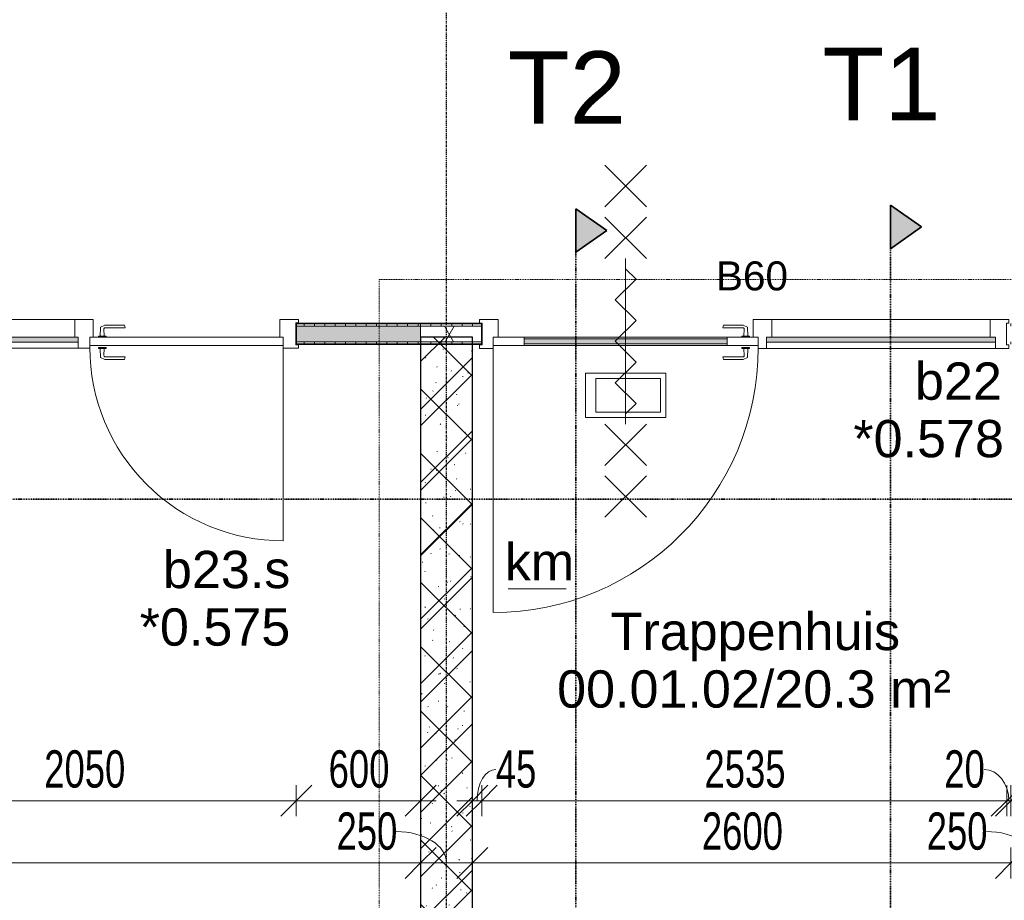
# Model space of a CAD drawing. Header units: millimetres. Extents: x -80560 to 110805, y -11020 to 52719.
# Tile 37 of 152: x 49034 to 53788, y 15365 to 19618. Entities that reach past the tile are written whole.
import ezdxf

# ---------------------------------------------------------------- set-up
doc = ezdxf.new("R2010")
doc.units = ezdxf.units.MM
doc.linetypes.add('CENTER2', pattern=[20, 8, -4, 4, -4])
doc.linetypes.add('DASHDOT2', pattern=[8, 4, -2, 0, -2])
for name, color, linetype, lineweight in [('A-ANNO-DIMS', 211, 'Continuous', 9), ('A-ANNO-DIMS-100', 211, 'Continuous', 9), ('A-ANNO-NOTE', 131, 'Continuous', 18), ('A-AREA-IDEN', 2, 'Continuous', 9), ('A-DETL', 90, 'Continuous', 18), ('A-DETL-GENF', 92, 'Continuous', 18), ('A-DOOR', 31, 'Continuous', 18), ('A-GLAZ', 151, 'Continuous', 18), ('A-GLAZ-IDEN', 152, 'Continuous', 18), ('A-WALL', 113, 'Continuous', 35), ('A-WALL-PATT', 111, 'Continuous', 35), ('G-ANNO-SYMB', 111, 'Continuous', 9), ('G-ANNO-TEXT', 231, 'Continuous', 9), ('I-WALL', 2, 'Continuous', 18), ('S-GRID', 1, 'Continuous', 9)]:
    doc.layers.add(name, color=color, linetype=linetype, lineweight=lineweight)
doc.styles.add('Arial', font='arial.ttf', dxfattribs={"height": 180})
doc.styles.add('Arial_1', font='arial.ttf', dxfattribs={"height": 140})
doc.styles.add('Arial_4', font='arial.ttf', dxfattribs={"height": 350})
doc.styles.add('Arial_6', font='arial.ttf', dxfattribs={"width": 0.7, "height": 180})
doc.dimstyles.new('n3o_1_8', dxfattribs={"dimscale": 304.8, "dimtxt": 183.646692, "dimasz": 0.492126, "dimexe": 0.246063, "dimexo": 0.0625, "dimgap": 0.032808, "dimtad": 1, "dimdec": 0, "dimdsep": 46, "dimtxsty": 'Arial_6', "dimblk1": 'OBLIQUE', "dimblk2": 'OBLIQUE', "dimsah": 1, "dimcen": 0.09, "dimdle": 0.246063, "dimazin": 0, "dimtfac": 1, "dimtdec": 4, "dimtix": 1, "dimtmove": 0, "dimatfit": 3, "dimfxl": 0.246063, "dimfxlon": 1, "dimtvp": 1, "dimtolj": 1, "dimtzin": 0, "dimarcsym": 2})
doc.dimstyles.new('n3o_1_8_2', dxfattribs={"dimscale": 304.8, "dimtxt": 183.646692, "dimasz": 0.492126, "dimexe": 0.246063, "dimexo": 0.0625, "dimgap": 0.032808, "dimtad": 1, "dimdec": 0, "dimdsep": 46, "dimtxsty": 'Arial_6', "dimblk1": 'OBLIQUE', "dimblk2": 'OBLIQUE', "dimsah": 1, "dimcen": 0.09, "dimdle": 0.246063, "dimazin": 0, "dimtfac": 1, "dimtdec": 4, "dimtix": 1, "dimtmove": 1, "dimatfit": 3, "dimfxl": 0.246063, "dimfxlon": 1, "dimtvp": 1, "dimtolj": 1, "dimtzin": 0, "dimarcsym": 2})
doc.dimstyles.new('n3o_1_8_3', dxfattribs={"dimscale": 304.8, "dimtxt": 183.646692, "dimasz": 0.492126, "dimexe": 0.246063, "dimexo": 0.0625, "dimgap": 0.032808, "dimtad": 1, "dimdec": 0, "dimdsep": 46, "dimtxsty": 'Arial_6', "dimblk1": 'OBLIQUE', "dimblk2": 'OBLIQUE', "dimsah": 1, "dimcen": 0.09, "dimdle": 0.246063, "dimazin": 0, "dimtfac": 1, "dimtdec": 4, "dimtix": 1, "dimtmove": 0, "dimatfit": 3, "dimfxl": 0.246063, "dimfxlon": 1, "dimtvp": 1, "dimtolj": 1, "dimtzin": 0, "dimarcsym": 2})
pattern_1 = [(90, (49207.32, 18050), (-50, -1e-13), [])]
pattern_2 = [(90, (52519.82, 18050), (-50, -2e-13), [])]

# ---------------------------------------------------------------- blocks, each defined once
blk = doc.blocks.new('19112_SW_LeonardoCollege_R2020_rvt-1-DO_00 begane grond')
at = {"layer": 'A-WALL-PATT', "lineweight": 5}
h = blk.add_hatch(dxfattribs=at)
h.set_pattern_fill('FP_206', color=250, angle=45, style=0, pattern_type=2)
h.set_pattern_definition([(135, (26325, 14167.5), (-155.563, -155.563), []), (225, (26325, 14167.5), (155.563, -155.563), [])])
h.paths.add_polyline_path([(26325, 10250), (26325, 18085), (26075, 18085), (26075, 10250), (26091.573324, 10250)], flags=0)
at = {"layer": 'I-WALL', "color": 10, "lineweight": 25}
for p, q in [((26075, 18085), (26075, 10250)), ((26325, 18085), (26075, 18085)), ((26325, 10250), (26325, 18085))]:
    blk.add_line(p, q, dxfattribs=at)
blk = doc.blocks.new('95251-Leonardo College Leiden_rvt-1-DO_00 begane grond')
at = {"layer": 'A-WALL-PATT', "lineweight": 9}
h = blk.add_hatch(dxfattribs=at)
h.set_pattern_fill('FP_251', color=55, style=0, pattern_type=2)
h.set_pattern_definition([(45, (0, 0), (-176.7767, 176.7767), []), (17, (0, 0), (51.3788, 156.87645), [3.353, -159.647, 3.353, -88.647, -134]), (17, (0, 0), (51.3788, 156.87645), [-255, 3.353, -130.647]), (48, (0, 0), (-36.014, 160.26226), [3.353, -158.647, 3.353, -160.647, -132]), (48, (0, 0), (-36.014, 160.26226), [-326, 3.353, -128.647]), (71, (0, 0), (-94.825, 133.12483), [3.353, -156.647, 3.353, -87.247, -131]), (71, (0, 0), (-94.825, 133.12483), [-250.6, 3.353, -127.647])])
h.paths.add_polyline_path([(26200, 14312.5), (26320, 14312.5), (26320, 14362.5), (26325, 14362.5), (26325, 18085), (26075, 18085), (26075, 14362.5), (26080, 14362.5), (26080, 14312.5), (26091.6, 14312.5)], flags=0)
at = {"layer": 'A-WALL', "color": 170, "lineweight": 5}
for p, q in [((26075, 18085), (26075, 14362.5)), ((26325, 18085), (26075, 18085)), ((26325, 14362.5), (26325, 18085))]:
    blk.add_line(p, q, dxfattribs=at)
blk = doc.blocks.new('32_n3o_deur_enkel met zijlicht - 90x139_17_K_980_2410x2555_deur volglas_60 min_zs_noodtrap-34330677-DO_00 begane grond')
at = {"layer": 'A-GLAZ'}
for p, q in [((-1212.5, 69.5), (-1277.5, 69.5)), ((-1277.5, 69.5), (-1277.5, 52.5)), ((-1277.5, 52.5), (-1265.5, 52.5)), ((-1265.5, 52.5), (-1265.5, -52.5)), ((-1212.5, 39.5), (-1212.5, 69.5)), ((-1212.5, 69.5), (-107.5, 69.5)), ((-67.5, 69.5), (-107.5, 69.5)), ((-107.5, 69.5), (-107.5, 39.5)), ((-67.5, 55.5), (-67.5, 69.5)), ((1277.5, 69.5), (1212.5, 69.5)), ((1212.5, 69.5), (1212.5, 55.5)), ((1265.5, -52.5), (1265.5, 52.5)), ((1265.5, 52.5), (1277.5, 52.5)), ((1277.5, 52.5), (1277.5, 69.5)), ((-1187.5, -69.5), (-1187.5, 15.5)), ((-132.5, 15.5), (-132.5, -69.5)), ((-42.5, -69.5), (-42.5, 15.5)), ((1187.5, 15.5), (1187.5, -69.5)), ((-1265.5, -52.5), (-1277.5, -52.5)), ((-1277.5, -52.5), (-1277.5, -69.5)), ((-1277.5, -69.5), (-1187.5, -69.5)), ((-132.5, -69.5), (-1187.5, -69.5)), ((-132.5, -69.5), (-42.5, -69.5)), ((1187.5, -69.5), (1277.5, -69.5)), ((1277.5, -52.5), (1265.5, -52.5)), ((1277.5, -69.5), (1277.5, -52.5))]:
    blk.add_line(p, q, dxfattribs=at)
blk = doc.blocks.new('30_n3o_deur_glas - 40mm_draai_60min_zs_LS-33475664-DO_00 begane grond')
at = {"layer": 'A-DOOR'}
blk.add_hatch(color=256, dxfattribs=at).paths.add_polyline_path([(-150, 32), (-1130, 32), (-1130, 8), (-150, 8)], flags=0)
for p, q in [((-833.8, 174.2), (-833.8, 387.5)), ((-833.8, 387.5), (-446.2, 387.5)), ((-446.2, 387.5), (-446.2, 174.2)), ((-808.8, 199.2), (-808.8, 362.5)), ((-808.8, 362.5), (-496.2, 362.5)), ((-496.2, 362.5), (-496.2, 199.2)), ((-496.2, 199.2), (-808.8, 199.2)), ((-446.2, 174.2), (-833.8, 174.2)), ((-1130, 40), (-1280, 40)), ((-1280, 40), (-1280, 0)), ((-1280, 0), (-1130, 0)), ((-1130, 0), (-1130, 40)), ((-1130, 40), (-150, 40)), ((-150, 32), (-1130, 32)), ((-1130, 32), (-1130, 8)), ((-1130, 8), (-150, 8)), ((-150, 0), (-1130, 0)), ((0, 40), (-150, 40)), ((-150, 40), (-150, 0)), ((-150, 8), (-150, 32)), ((-150, 0), (0, 0)), ((0, 0), (0, 40))]:
    blk.add_line(p, q, dxfattribs=at)
blk = doc.blocks.new('30_n3o_beslag_deurkruk_met_schild - std-V111-DO_00 begane grond')
at = {"layer": 'A-DOOR'}
for p, q in [((-18.5, 0), (-18.5, -5)), ((18.5, -5), (18.5, 0)), ((-18.5, -5), (18.5, -5)), ((-7.8, -48.4), (-10, -5)), ((10, -5), (8.3, -39.7)), ((13.3, -45), (111, -45)), ((111, -45), (108, -58)), ((12.7, -58), (-7.8, -48.4)), ((108, -58), (12.7, -58))]:
    blk.add_line(p, q, dxfattribs=at)
at = {"layer": 'A-DOOR', "flags": 128}
blk.add_lwpolyline([(8.3, -39.7), (8.6, -41.7), (9.6, -43.4), (11.3, -44.6), (13.3, -45)], dxfattribs=at)
blk = doc.blocks.new('30_n3o_beslag_deurkruk_met_schild - std-V112-DO_00 begane grond')
at = {"layer": 'A-DOOR'}
for p, q in [((-10, 5), (-7.8, 48.4)), ((-7.8, 48.4), (12.7, 58)), ((12.7, 58), (108, 58)), ((108, 58), (111, 45)), ((18.5, 5), (-18.5, 5)), ((-18.5, 5), (-18.5, 0)), ((8.3, 39.7), (10, 5)), ((111, 45), (13.3, 45)), ((18.5, 0), (18.5, 5)), ((-18.5, 0), (18.5, 0))]:
    blk.add_line(p, q, dxfattribs=at)
at = {"layer": 'A-DOOR', "flags": 128}
blk.add_lwpolyline([(13.3, 45), (11.3, 44.6), (9.6, 43.4), (8.6, 41.7), (8.3, 39.7)], dxfattribs=at)
blk = doc.blocks.new('00_n3o_symbool_swingangle - std-33475685-DO_00 begane grond')
at = {"layer": 'A-DOOR'}
blk.add_line((-415, -10), (-415, -1290), dxfattribs=at)
blk.add_arc((-415, -10), 1280, 270, 0, dxfattribs=at)
blk = doc.blocks.new('32_n3o_deur_enkel met zijlicht - 90x139_17_K_930_2410x2070_deur glasstrook-33349586-DO_00 begane grond')
at = {"layer": 'A-GLAZ'}
for p, q in [((-1035, 70), (-945, 70)), ((-1035, 53), (-1035, 70)), ((-1023, 53), (-1035, 53)), ((-1023, -52), (-1023, 53)), ((-945, 70), (-945, -15)), ((-45, 70), (-945, 70)), ((-45, 70), (45, 70)), ((-45, -15), (-45, 70)), ((45, 70), (45, -15)), ((945, 70), (1035, 70)), ((945, -15), (945, 70)), ((1023, 53), (1023, -52)), ((1035, 53), (1023, 53)), ((1035, 70), (1035, 53)), ((-962, -39), (-962, -69)), ((-28, -69), (-28, -39)), ((-1035, -52), (-1023, -52)), ((-1035, -69), (-1035, -52)), ((-962, -69), (-1035, -69)), ((-962, -69), (-28, -69)), ((28, -69), (-28, -69)), ((28, -55), (28, -69)), ((962, -69), (962, -55)), ((1035, -69), (962, -69)), ((1023, -52), (1035, -52)), ((1035, -52), (1035, -69))]:
    blk.add_line(p, q, dxfattribs=at)
blk = doc.blocks.new('30_n3o_deur_dicht - 40mm_draai_LS-31987325-DO_00 begane grond')
at = {"layer": 'A-DOOR'}
for p, q in [((-934, -40), (-934, 0)), ((-934, 0), (0, 0)), ((0, 0), (0, -40)), ((0, -40), (-934, -40))]:
    blk.add_line(p, q, dxfattribs=at)
blk = doc.blocks.new('30_n3o_beslag_deurkruk_met_schild - std-887349-DO_00 begane grond')
at = {"layer": 'A-DOOR'}
for p, q in [((-10, 5), (-7.8, 48.4)), ((-7.8, 48.4), (12.7, 58)), ((12.7, 58), (108, 58)), ((108, 58), (111, 45)), ((18.5, 5), (-18.5, 5)), ((-18.5, 5), (-18.5, 0)), ((8.3, 39.7), (10, 5)), ((111, 45), (13.3, 45)), ((18.5, 0), (18.5, 5))]:
    blk.add_line(p, q, dxfattribs=at)
at = {"layer": 'A-DOOR', "flags": 128}
blk.add_lwpolyline([(13.3, 45), (11.3, 44.6), (9.6, 43.4), (8.6, 41.7), (8.3, 39.7)], dxfattribs=at)
blk = doc.blocks.new('30_n3o_beslag_deurkruk_met_schild - std-875116-DO_00 begane grond')
at = {"layer": 'A-DOOR'}
for p, q in [((18.5, 0), (-18.5, 0)), ((-18.5, 0), (-18.5, -5)), ((18.5, -5), (18.5, 0)), ((-18.5, -5), (18.5, -5)), ((-7.8, -48.4), (-10, -5)), ((10, -5), (8.3, -39.7)), ((13.3, -45), (111, -45)), ((111, -45), (108, -58)), ((12.7, -58), (-7.8, -48.4)), ((108, -58), (12.7, -58))]:
    blk.add_line(p, q, dxfattribs=at)
at = {"layer": 'A-DOOR', "flags": 128}
blk.add_lwpolyline([(8.3, -39.7), (8.6, -41.7), (9.6, -43.4), (11.3, -44.6), (13.3, -45)], dxfattribs=at)
blk = doc.blocks.new('00_n3o_symbool_swingangle - std-31756284-DO_00 begane grond')
at = {"layer": 'A-DOOR'}
blk.add_line((-415, 10), (-415, 944), dxfattribs=at)
blk.add_arc((-415, 10), 934, 360, 90, dxfattribs=at)
blk = doc.blocks.new('30_n3o_raam_vast - 24mm-31742711-DO_00 begane grond')
at = {"layer": 'A-DOOR'}
blk.add_hatch(color=256, dxfattribs=at).paths.add_polyline_path([(0, 0), (-934, 0), (-934, -24), (0, -24)], flags=0)
for p, q in [((-934, -24), (-934, 0)), ((-934, 0), (0, 0)), ((0, 0), (0, -24)), ((0, -24), (-934, -24))]:
    blk.add_line(p, q, dxfattribs=at)
blk = doc.blocks.new('30_n3o_raam_vast - 24mm-33475654-DO_00 begane grond')
at = {"layer": 'A-DOOR'}
blk.add_hatch(color=256, dxfattribs=at).paths.add_polyline_path([(-989.6, 24), (-1105, 24), (-1105, 0), (0, 0), (0, 24)], flags=0)
for p, q in [((0, 24), (-1105, 24)), ((-1105, 24), (-1105, 0)), ((-1105, 0), (0, 0)), ((0, 0), (0, 24))]:
    blk.add_line(p, q, dxfattribs=at)
blk = doc.blocks.new('01_n3o_symbool_lijn_met_tekst - brandwerend_B60-31157560-DO_00 begane grond')
at = {"layer": 'A-DETL-GENF', "color": 3, "linetype": 'DASHDOT2'}
blk.add_line((0, 0), (3510, 0), dxfattribs=at)
blk = doc.blocks.new('01_n3o_symbool_lijn_met_tekst - brandwerend_B60-31157474-DO_00 begane grond')
at = {"layer": 'A-DETL-GENF', "color": 3, "linetype": 'DASHDOT2'}
blk.add_line((0, 0), (8362.5, 0), dxfattribs=at)
blk = doc.blocks.new('Section - 00_n3o_sectionmark_detailaanduiding-325618-DO_00 begane grond')
at = {"layer": 'G-ANNO-SYMB'}
blk.add_hatch(color=256, dxfattribs=at).paths.add_polyline_path([(0, 0), (1.05, 1.5), (2.101, 0)], flags=0)
at = {"layer": 'G-ANNO-SYMB', "linetype": 'DASHDOT2', "lineweight": 35}
for p, q in [((1.05, 1.5), (0, 0)), ((2.101, 0), (1.05, 1.5)), ((0, 0), (2.101, 0))]:
    blk.add_line(p, q, dxfattribs=at)
blk = doc.blocks.new('DIMBLOCK158-DO_00 begane grond')
at = {"layer": 'A-ANNO-DIMS-100'}
for p, q in [((46344.8, 15545.7), (46419.8, 15620.7)), ((46344.8, 15620.7), (46344.8, 15470.7)), ((46344.8, 15545.7), (46344.8, 15620.7)), ((50969.8, 15545.7), (51044.8, 15620.7)), ((50969.8, 15620.7), (50969.8, 15470.7)), ((50969.8, 15545.7), (50969.8, 15620.7)), ((46344.8, 15545.7), (46269.8, 15470.7)), ((46344.8, 15545.7), (50969.8, 15545.7)), ((50969.8, 15545.7), (50894.8, 15470.7))]:
    blk.add_line(p, q, dxfattribs=at)
at = {"layer": 'A-ANNO-DIMS-100', "color": 0, "insert": (48465.2, 15789.4), "char_height": 180, "width": 461.094, "attachment_point": 1, "line_spacing_factor": 0.941778, "style": 'Arial_6'}
blk.add_mtext('4625', dxfattribs=at)
blk = doc.blocks.new('_Oblique')
at = {"color": 0, "linetype": 'ByBlock', "lineweight": -2}
blk.add_line((-0.5, -0.5), (0.5, 0.5), dxfattribs=at)
blk = doc.blocks.new('DIMBLOCK159-DO_00 begane grond')
at = {"layer": 'A-ANNO-DIMS-100'}
for p, q in [((50969.8, 15545.7), (51044.8, 15620.7)), ((50969.8, 15620.7), (50969.8, 15470.7)), ((50969.8, 15545.7), (50969.8, 15620.7)), ((51219.8, 15545.7), (51294.8, 15620.7)), ((51219.8, 15620.7), (51219.8, 15470.7)), ((51219.8, 15545.7), (51219.8, 15620.7)), ((50969.8, 15545.7), (50894.8, 15470.7)), ((50969.8, 15545.7), (51219.8, 15545.7)), ((51219.8, 15545.7), (51144.8, 15470.7))]:
    blk.add_line(p, q, dxfattribs=at)
blk.add_ellipse((50852.1, 15545.7), major_axis=(242.7, 0), ratio=0.623291, start_param=0, end_param=1.570796, dxfattribs=at)
at = {"layer": 'A-ANNO-DIMS-100', "color": 0, "insert": (50563.9, 15789.4), "char_height": 180, "width": 345.821, "attachment_point": 1, "line_spacing_factor": 0.941778, "style": 'Arial_6'}
blk.add_mtext('250', dxfattribs=at)
blk = doc.blocks.new('DIMBLOCK160-DO_00 begane grond')
at = {"layer": 'A-ANNO-DIMS-100'}
for p, q in [((51219.8, 15545.7), (51294.8, 15620.7)), ((51219.8, 15620.7), (51219.8, 15470.7)), ((51219.8, 15545.7), (51219.8, 15620.7)), ((53819.8, 15545.7), (53894.8, 15620.7)), ((53819.8, 15620.7), (53819.8, 15470.7)), ((53819.8, 15545.7), (53819.8, 15620.7)), ((51219.8, 15545.7), (51144.8, 15470.7)), ((51219.8, 15545.7), (53819.8, 15545.7)), ((53819.8, 15545.7), (53744.8, 15470.7))]:
    blk.add_line(p, q, dxfattribs=at)
at = {"layer": 'A-ANNO-DIMS-100', "color": 0, "insert": (52327.7, 15789.4), "char_height": 180, "width": 461.094, "attachment_point": 1, "line_spacing_factor": 0.941778, "style": 'Arial_6'}
blk.add_mtext('2600', dxfattribs=at)
blk = doc.blocks.new('DIMBLOCK161-DO_00 begane grond')
at = {"layer": 'A-ANNO-DIMS-100'}
for p, q in [((53819.8, 15545.7), (53894.8, 15620.7)), ((53819.8, 15620.7), (53819.8, 15470.7)), ((53819.8, 15545.7), (53819.8, 15620.7)), ((54069.8, 15545.7), (54144.8, 15620.7)), ((54069.8, 15620.7), (54069.8, 15470.7)), ((54069.8, 15545.7), (54069.8, 15620.7)), ((53819.8, 15545.7), (53744.8, 15470.7)), ((53819.8, 15545.7), (54069.8, 15545.7)), ((54069.8, 15545.7), (53994.8, 15470.7))]:
    blk.add_line(p, q, dxfattribs=at)
blk.add_ellipse((53701.4, 15545.7), major_axis=(243.4, 0), ratio=0.621497, start_param=0, end_param=1.570796, dxfattribs=at)
at = {"layer": 'A-ANNO-DIMS-100', "color": 0, "insert": (53413.2, 15789.4), "char_height": 180, "width": 345.821, "attachment_point": 1, "line_spacing_factor": 0.941778, "style": 'Arial_6'}
blk.add_mtext('250', dxfattribs=at)
blk = doc.blocks.new('DIMBLOCK432-DO_00 begane grond')
at = {"layer": 'A-ANNO-DIMS-100'}
for p, q in [((48319.8, 15845.7), (48394.8, 15920.7)), ((48319.8, 15920.7), (48319.8, 15770.7)), ((48319.8, 15845.7), (48319.8, 15920.7)), ((50369.8, 15845.7), (50444.8, 15920.7)), ((50369.8, 15920.7), (50369.8, 15770.7)), ((50369.8, 15845.7), (50369.8, 15920.7)), ((48319.8, 15845.7), (48244.8, 15770.7)), ((48319.8, 15845.7), (50369.8, 15845.7)), ((50369.8, 15845.7), (50294.8, 15770.7))]:
    blk.add_line(p, q, dxfattribs=at)
at = {"layer": 'A-ANNO-DIMS-100', "color": 0, "insert": (49152.7, 16089.4), "char_height": 180, "width": 461.094, "attachment_point": 1, "line_spacing_factor": 0.941778, "style": 'Arial_6'}
blk.add_mtext('2050', dxfattribs=at)
blk = doc.blocks.new('DIMBLOCK433-DO_00 begane grond')
at = {"layer": 'A-ANNO-DIMS-100'}
for p, q in [((50369.8, 15845.7), (50444.8, 15920.7)), ((50369.8, 15920.7), (50369.8, 15770.7)), ((50369.8, 15845.7), (50369.8, 15920.7)), ((50969.8, 15845.7), (51044.8, 15920.7)), ((50969.8, 15920.7), (50969.8, 15770.7)), ((50969.8, 15845.7), (50969.8, 15920.7)), ((50369.8, 15845.7), (50294.8, 15770.7)), ((50369.8, 15845.7), (51044.8, 15845.7)), ((50969.8, 15845.7), (50894.8, 15770.7))]:
    blk.add_line(p, q, dxfattribs=at)
at = {"layer": 'A-ANNO-DIMS-100', "color": 0, "insert": (50525.7, 16089.4), "char_height": 180, "width": 345.821, "attachment_point": 1, "line_spacing_factor": 0.941778, "style": 'Arial_6'}
blk.add_mtext('600', dxfattribs=at)
blk = doc.blocks.new('DIMBLOCK434-DO_00 begane grond')
at = {"layer": 'A-ANNO-DIMS-100'}
for p, q in [((51219.8, 15845.7), (51294.8, 15920.7)), ((51219.8, 15920.7), (51219.8, 15770.7)), ((51219.8, 15845.7), (51219.8, 15920.7)), ((51264.8, 15845.7), (51339.8, 15920.7)), ((51264.8, 15920.7), (51264.8, 15770.7)), ((51264.8, 15845.7), (51264.8, 15920.7)), ((51144.8, 15845.7), (51264.8, 15845.7)), ((51219.8, 15845.7), (51144.8, 15770.7)), ((51264.8, 15845.7), (51189.8, 15770.7))]:
    blk.add_line(p, q, dxfattribs=at)
blk.add_ellipse((51332.8, 15845.7), major_axis=(0, 151.3), ratio=0.598465, start_param=0, end_param=1.570796, dxfattribs=at)
at = {"layer": 'A-ANNO-DIMS-100', "color": 0, "insert": (51332.8, 16089.4), "char_height": 180, "width": 230.547, "attachment_point": 1, "line_spacing_factor": 0.941778, "style": 'Arial_6'}
blk.add_mtext('45', dxfattribs=at)
blk = doc.blocks.new('DIMBLOCK435-DO_00 begane grond')
at = {"layer": 'A-ANNO-DIMS-100'}
for p, q in [((51264.8, 15845.7), (51339.8, 15920.7)), ((51264.8, 15920.7), (51264.8, 15770.7)), ((51264.8, 15845.7), (51264.8, 15920.7)), ((53799.8, 15845.7), (53874.8, 15920.7)), ((53799.8, 15920.7), (53799.8, 15770.7)), ((53799.8, 15845.7), (53799.8, 15920.7)), ((51264.8, 15845.7), (51189.8, 15770.7)), ((51264.8, 15845.7), (53799.8, 15845.7)), ((53799.8, 15845.7), (53724.8, 15770.7))]:
    blk.add_line(p, q, dxfattribs=at)
at = {"layer": 'A-ANNO-DIMS-100', "color": 0, "insert": (52340.2, 16089.4), "char_height": 180, "width": 461.094, "attachment_point": 1, "line_spacing_factor": 0.941778, "style": 'Arial_6'}
blk.add_mtext('2535', dxfattribs=at)
blk = doc.blocks.new('DIMBLOCK436-DO_00 begane grond')
at = {"layer": 'A-ANNO-DIMS-100'}
for p, q in [((53799.8, 15845.7), (53874.8, 15920.7)), ((53799.8, 15920.7), (53799.8, 15770.7)), ((53799.8, 15845.7), (53799.8, 15920.7)), ((53819.8, 15845.7), (53894.8, 15920.7)), ((53819.8, 15920.7), (53819.8, 15770.7)), ((53819.8, 15845.7), (53819.8, 15920.7)), ((53799.8, 15845.7), (53724.8, 15770.7)), ((53819.8, 15845.7), (53744.8, 15770.7)), ((53799.8, 15845.7), (53894.8, 15845.7))]:
    blk.add_line(p, q, dxfattribs=at)
blk.add_ellipse((53690.2, 15845.7), major_axis=(0, 151.3), ratio=0.790628, start_param=4.712389, end_param=6.283185, dxfattribs=at)
at = {"layer": 'A-ANNO-DIMS-100', "color": 0, "insert": (53498.1, 16089.4), "char_height": 180, "width": 230.547, "attachment_point": 1, "line_spacing_factor": 0.941778, "style": 'Arial_6'}
blk.add_mtext('20', dxfattribs=at)

msp = doc.modelspace()

# ---------------------------------------------------------------- hatches: boundary and pattern name
at = {"layer": 'A-WALL-PATT', "lineweight": 18}
h = msp.add_hatch(dxfattribs=at)
h.set_pattern_fill('FP_75', color=256, angle=90, style=0, pattern_type=2)
h.set_pattern_definition(pattern_1)
h.paths.add_polyline_path([(50369.8, 18137.5), (50969.8, 18137.5), (50969.8, 18150), (50369.8, 18150)], flags=0)
h.paths.add_polyline_path([(47457.3, 18137.5), (47457.3, 18150), (47444.8, 18150), (47444.8, 18137.5)], flags=0)
h.paths.add_polyline_path([(47756, 18137.5), (48319.8, 18137.5), (48319.8, 18150), (47532.3, 18150), (47532.3, 18137.5)], flags=0)
at = {"layer": 'A-WALL-PATT', "lineweight": 5}
h = msp.add_hatch(color=256, dxfattribs=at)
h.paths.add_polyline_path([(50692.7, 18062.5), (50969.8, 18062.5), (50969.8, 18137.5), (50369.8, 18137.5), (50369.8, 18062.5)], flags=0)
h.paths.add_polyline_path([(48319.8, 18062.5), (48319.8, 18137.5), (47444.8, 18137.5), (47444.8, 18062.5), (47756, 18062.5)], flags=0)
at = {"layer": 'A-WALL-PATT', "lineweight": 18}
h = msp.add_hatch(dxfattribs=at)
h.set_pattern_fill('FP_108', color=256, angle=90, style=0, pattern_type=2)
h.set_pattern_definition(pattern_2)
h.paths.add_polyline_path([(54069.8, 18137.5), (54069.8, 18150), (53799.8, 18150), (53799.8, 18137.5)], flags=0)
h.paths.add_polyline_path([(51264.8, 18137.5), (51264.8, 18150), (50969.8, 18150), (50969.8, 18137.5)], flags=0)
h = msp.add_hatch(dxfattribs=at)
h.set_pattern_fill('FP_2', color=256, style=0, pattern_type=2)
h.set_pattern_definition([(60, (24894.82, 0), (-274.963, 158.75), []), (120, (24894.82, 0), (-274.963, -158.75), [])])
h.paths.add_polyline_path([(54069.8, 18062.5), (54069.8, 18137.5), (53799.8, 18137.5), (53799.8, 18062.5)], flags=0)
h.paths.add_polyline_path([(50969.8, 18062.5), (51264.8, 18062.5), (51264.8, 18137.5), (50969.8, 18137.5)], flags=0)
h = msp.add_hatch(dxfattribs=at)
h.set_pattern_fill('FP_75', color=256, angle=90, style=0, pattern_type=2)
h.set_pattern_definition(pattern_1)
h.paths.add_polyline_path([(50369.8, 18050), (50969.8, 18050), (50969.8, 18062.5), (50369.8, 18062.5)], flags=0)
h.paths.add_polyline_path([(48319.8, 18050), (48319.8, 18062.5), (47444.8, 18062.5), (47444.8, 18050), (47756, 18050)], flags=0)
h = msp.add_hatch(dxfattribs=at)
h.set_pattern_fill('FP_108', color=256, angle=90, style=0, pattern_type=2)
h.set_pattern_definition(pattern_2)
h.paths.add_polyline_path([(54069.8, 18050), (54069.8, 18062.5), (53799.8, 18062.5), (53799.8, 18050)], flags=0)
h.paths.add_polyline_path([(50969.8, 18050), (51264.8, 18050), (51264.8, 18062.5), (50969.8, 18062.5)], flags=0)

# ---------------------------------------------------------------- linework, layer by layer
at = {"layer": 'A-ANNO-NOTE', "lineweight": 9}
for p, q in [((52059.8, 18914.5), (51859.8, 18714.5)), ((51859.8, 18914.5), (52059.8, 18714.5)), ((52059.8, 18664.5), (51859.8, 18464.5)), ((51859.8, 18664.5), (52059.8, 18464.5)), ((51959.8, 18464.5), (51959.8, 17664.5)), ((51959.8, 18464.5), (51959.8, 17664.5)), ((52009.9, 18364.8), (51959.8, 18414.8)), ((51909.8, 18264.7), (52009.9, 18364.8)), ((52009.9, 18164.6), (51909.8, 18264.7)), ((51909.8, 18064.5), (52009.9, 18164.6)), ((51909.8, 18064.5), (52009.9, 17964.4)), ((52009.9, 17964.4), (51909.8, 17864.3)), ((51909.8, 17864.3), (52009.9, 17764.2)), ((52009.9, 17764.2), (51959.8, 17714.2)), ((52059.8, 17464.5), (51859.8, 17664.5)), ((51859.8, 17464.5), (52059.8, 17664.5)), ((52059.8, 17214.5), (51859.8, 17414.5)), ((51859.8, 17214.5), (52059.8, 17414.5))]:
    msp.add_line(p, q, dxfattribs=at)
at = {"layer": 'A-DETL'}
msp.add_line((51391.8, 16869.6), (51671.8, 16869.6), dxfattribs=at)
at = {"layer": 'A-WALL', "lineweight": 18}
for p, q in [((50369.8, 18137.5), (50969.8, 18137.5)), ((50969.8, 18062.5), (50969.8, 18137.5)), ((50969.8, 18137.5), (51264.8, 18137.5)), ((50969.8, 18137.5), (50969.8, 18062.5)), ((50369.8, 18062.5), (50969.8, 18062.5)), ((50969.8, 18062.5), (51264.8, 18062.5))]:
    msp.add_line(p, q, dxfattribs=at)
at = {"layer": 'G-ANNO-SYMB', "linetype": 'DASHDOT2', "lineweight": 35}
for p, q in [((51719.6, 18704.9), (51719.6, 9121)), ((53238.2, 18721.9), (53238.2, 9121)), ((38786.5, 17302.3), (103586.5, 17302.3))]:
    msp.add_line(p, q, dxfattribs=at)
at = {"layer": 'I-WALL', "lineweight": 35}
for p, q in [((50969.8, 18150), (50369.8, 18150)), ((50369.8, 18150), (50369.8, 18050)), ((51264.8, 18150), (50969.8, 18150)), ((51264.8, 18050), (51264.8, 18150)), ((50369.8, 18050), (50969.8, 18050)), ((50969.8, 18050), (51264.8, 18050))]:
    msp.add_line(p, q, dxfattribs=at)
at = {"layer": 'S-GRID', "linetype": 'CENTER2', "lineweight": 25}
msp.add_line((51094.8, 4383.3), (51094.8, 52119.1), dxfattribs=at)

# ---------------------------------------------------------------- block references
at = {"color": 250, "lineweight": 5}
for name in ['19112_SW_LeonardoCollege_R2020_rvt-1-DO_00 begane grond', '95251-Leonardo College Leiden_rvt-1-DO_00 begane grond']:
    msp.add_blockref(name, (24894.8, 0), dxfattribs=at)
at = {"layer": 'A-DETL-GENF', "color": 3, "linetype": 'DASHDOT2'}
msp.add_blockref('01_n3o_symbool_lijn_met_tekst - brandwerend_B60-31157560-DO_00 begane grond', (50769.8, 18362.5), dxfattribs=at)
at = {"layer": 'A-DETL-GENF', "color": 3, "linetype": 'DASHDOT2', "rotation": 90}
msp.add_blockref('01_n3o_symbool_lijn_met_tekst - brandwerend_B60-31157474-DO_00 begane grond', (50769.8, 10000), dxfattribs=at)
at = {"layer": 'A-DOOR'}
for name, p in [('30_n3o_beslag_deurkruk_met_schild - std-887349-DO_00 begane grond', (49432.8, 18085)), ('30_n3o_raam_vast - 24mm-31742711-DO_00 begane grond', (49316.8, 18085)), ('30_n3o_deur_dicht - 40mm_draai_LS-31987325-DO_00 begane grond', (50306.8, 18085)), ('30_n3o_beslag_deurkruk_met_schild - std-875116-DO_00 begane grond', (49432.8, 18035)), ('00_n3o_symbool_swingangle - std-33475685-DO_00 begane grond', (51734.8, 18044.5))]:
    msp.add_blockref(name, p, dxfattribs=at)
at = {"layer": 'A-DOOR', "rotation": 180}
for name, p in [('30_n3o_beslag_deurkruk_met_schild - std-V111-DO_00 begane grond', (52539.8, 18084.5)), ('30_n3o_deur_glas - 40mm_draai_60min_zs_LS-33475664-DO_00 begane grond', (51319.8, 18084.5)), ('30_n3o_raam_vast - 24mm-33475654-DO_00 begane grond', (52639.8, 18084.5)), ('00_n3o_symbool_swingangle - std-31756284-DO_00 begane grond', (49891.8, 18045)), ('30_n3o_beslag_deurkruk_met_schild - std-V112-DO_00 begane grond', (52539.8, 18034.5))]:
    msp.add_blockref(name, p, dxfattribs=at)
at = {"layer": 'A-GLAZ'}
msp.add_blockref('32_n3o_deur_enkel met zijlicht - 90x139_17_K_930_2410x2070_deur glasstrook-33349586-DO_00 begane grond', (49344.8, 18100), dxfattribs=at)
at = {"layer": 'A-GLAZ', "rotation": 180}
msp.add_blockref('32_n3o_deur_enkel met zijlicht - 90x139_17_K_980_2410x2555_deur volglas_60 min_zs_noodtrap-34330677-DO_00 begane grond', (52532.3, 18100), dxfattribs=at)
at = {"layer": 'G-ANNO-SYMB', "linetype": 'DASHDOT2', "lineweight": 35, "xscale": 99.99999999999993, "yscale": 99.99999999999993, "zscale": 99.99999999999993, "rotation": 269.9999999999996}
for p in [(51719.6, 18704.9), (53238.2, 18721.9)]:
    msp.add_blockref('Section - 00_n3o_sectionmark_detailaanduiding-325618-DO_00 begane grond', p, dxfattribs=at)

# ---------------------------------------------------------------- texts
at = {"layer": 'A-ANNO-NOTE', "color": 3, "linetype": 'DASHDOT2', "insert": (52395.6, 18450.5), "char_height": 140, "width": 408.861, "attachment_point": 1, "style": 'Arial_1'}
msp.add_mtext('B60', dxfattribs=at)
at = {"layer": 'A-AREA-IDEN', "char_height": 180, "attachment_point": 1, "style": 'Arial'}
for s, insert, width in [('Trappenhuis', (51886.9, 16753.4), 1643.459), ('00.01.02/20.3 m²', (51628.9, 16475.6), 2260.759)]:
    msp.add_mtext(s, dxfattribs=dict(at, insert=insert, width=width))
at = {"layer": 'A-GLAZ-IDEN', "lineweight": 9, "char_height": 180, "attachment_point": 1, "style": 'Arial'}
for s, insert, width in [('b22', (53356.6, 17962.4), 505.063), ('*0.578', (53059, 17684.6), 865.822), ('b23.s', (49725.9, 17052.6), 729.536), ('*0.575', (49613.5, 16774.8), 865.822)]:
    msp.add_mtext(s, dxfattribs=dict(at, insert=insert, width=width))
at = {"layer": 'G-ANNO-SYMB', "char_height": 350, "width": 697.468, "attachment_point": 1, "style": 'Arial_4'}
for s, insert in [('T2', (51390.9, 19464.9)), ('T1', (52909.4, 19481.9))]:
    msp.add_mtext(s, dxfattribs=dict(at, insert=insert))
at = {"layer": 'G-ANNO-TEXT', "color": 7, "insert": (51376.5, 17089.7), "char_height": 180, "width": 400.844, "attachment_point": 1, "style": 'Arial'}
msp.add_mtext('km', dxfattribs=at)

# ---------------------------------------------------------------- dimensions: what is measured, and where the dimension line sits
at = {"layer": 'A-ANNO-DIMS'}
for base, p1, p2, dimstyle, override, picture, middle in [((50369.8, 15845.7), (48319.8, 15920.7), (50369.8, 15920.7), 'n3o_1_8_3', {"dimpost": '<>', "dimfxl": 2050}, 'DIMBLOCK432-DO_00 begane grond', (49344.8, 15947.6)), ((50969.8, 15845.7), (50369.8, 15920.7), (50969.8, 15920.7), 'n3o_1_8_3', {"dimpost": '<>', "dimfxl": 600}, 'DIMBLOCK433-DO_00 begane grond', (50669.8, 15947.6)), ((53799.8, 15845.7), (51264.8, 15920.7), (53799.8, 15920.7), 'n3o_1_8_3', {"dimpost": '<>', "dimfxl": 2535}, 'DIMBLOCK435-DO_00 begane grond', (52532.3, 15947.7)), ((50969.8, 15545.7), (46344.8, 15620.7), (50969.8, 15620.7), 'n3o_1_8', {"dimpost": '<>', "dimfxl": 4625}, 'DIMBLOCK158-DO_00 begane grond', (48657.3, 15647.6)), ((53819.8, 15545.7), (51219.8, 15620.7), (53819.8, 15620.7), 'n3o_1_8', {"dimpost": '<>', "dimfxl": 2600}, 'DIMBLOCK160-DO_00 begane grond', (52519.8, 15647.6))]:
    dim = msp.add_linear_dim(base=base, p1=p1, p2=p2, dimstyle=dimstyle, override=override, dxfattribs=at)
    dim.commit()
    dim.dimension.update_dxf_attribs({"geometry": picture, "text_midpoint": middle})
for base, p1, p2, override, picture, middle in [((51264.8, 15845.7), (51219.8, 15920.7), (51264.8, 15920.7), {"dimpost": '<>', "dimfxl": 45}, 'DIMBLOCK434-DO_00 begane grond', (51448.1, 15969.4)), ((53819.8, 15845.7), (53799.8, 15920.7), (53819.8, 15920.7), {"dimpost": '<>', "dimfxl": 20}, 'DIMBLOCK436-DO_00 begane grond', (53613.4, 15969.4)), ((51219.8, 15545.7), (50969.8, 15620.7), (51219.8, 15620.7), {"dimpost": '<>', "dimfxl": 250}, 'DIMBLOCK159-DO_00 begane grond', (50736.9, 15669.4)), ((54069.8, 15545.7), (53819.8, 15620.7), (54069.8, 15620.7), {"dimpost": '<>', "dimfxl": 250}, 'DIMBLOCK161-DO_00 begane grond', (53586.2, 15669.4))]:
    dim = msp.add_linear_dim(base=base, p1=p1, p2=p2, dimstyle='n3o_1_8_2', override=override, dxfattribs=at)
    dim.commit()
    dim.dimension.update_dxf_attribs({"geometry": picture, "text_midpoint": middle, "dimtype": 160})

doc.saveas('drawing.dxf')
